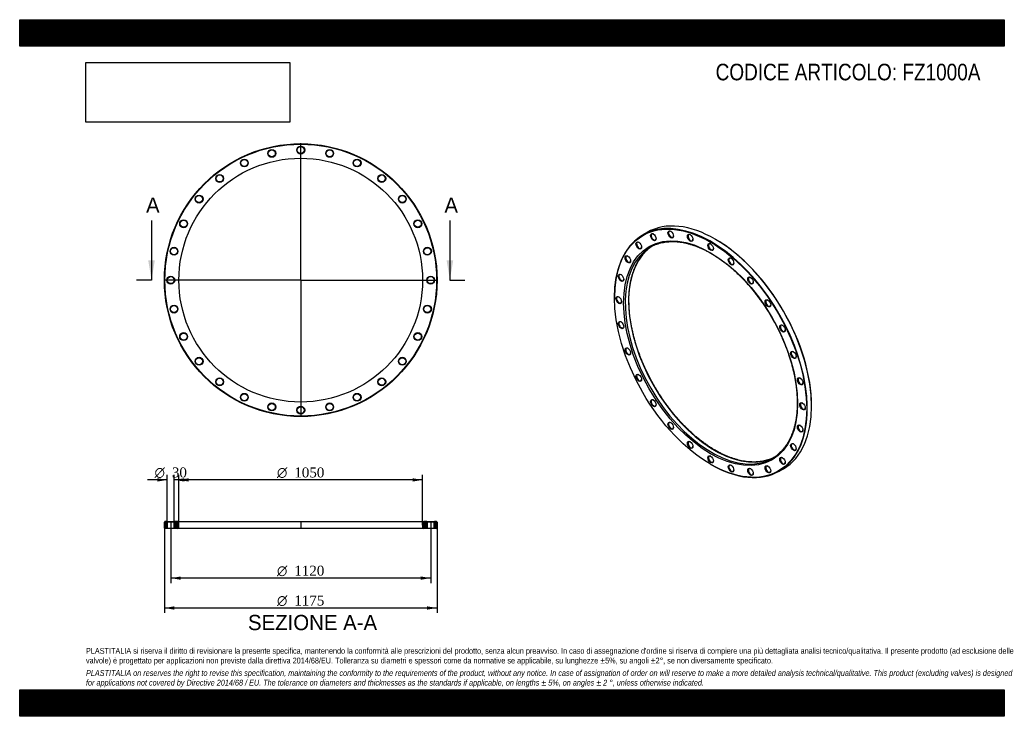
# Model space of a CAD drawing. Header units: millimetres. Extents: x 0 to 4243, y 0 to 3000.
import ezdxf
from ezdxf.enums import TextEntityAlignment as Align
from ezdxf.lldxf.tags import DXFTag

# ---------------------------------------------------------------- set-up
doc = ezdxf.new("R2010")
doc.units = ezdxf.units.MM
doc.header["$LTSCALE"] = 14.285714
for name, color, linetype in [('Default', 7, 'Continuous'), ('DV2_Default', 7, 'Continuous'), ('DV3_Default', 7, 'Continuous'), ('FZ1000A', 7, 'Continuous')]:
    doc.layers.add(name, color=color, linetype=linetype)
doc.styles.add('SEACAD_Solid_Edge_ANSI', font='seans.ttf')
doc.styles.add('SEACAD_Solid_Edge_ANSI1_Symbols', font='semeca1.ttf')
doc.styles.add('SEACAD_Times_New_Roman', font='times.ttf')
tags = doc.linetypes.add('CENTER2', pattern=[28.575, 19.05, -3.175, 3.175, -3.175]).pattern_tags.tags
tags[10:11] = [DXFTag(74, 4), DXFTag(75, 0), DXFTag(340, '0'), DXFTag(46, 0.0), DXFTag(50, 0.0), DXFTag(44, 0.0), DXFTag(45, 0.0)]
tags[8:9] = [DXFTag(74, 4), DXFTag(75, 0), DXFTag(340, '0'), DXFTag(46, 0.0), DXFTag(50, 0.0), DXFTag(44, 0.0), DXFTag(45, 0.0)]
tags[6:7] = [DXFTag(74, 4), DXFTag(75, 0), DXFTag(340, '0'), DXFTag(46, 0.0), DXFTag(50, 0.0), DXFTag(44, 0.0), DXFTag(45, 0.0)]
tags[4:5] = [DXFTag(74, 4), DXFTag(75, 0), DXFTag(340, '0'), DXFTag(46, 0.0), DXFTag(50, 0.0), DXFTag(44, 0.0), DXFTag(45, 0.0)]
picture_1 = doc.add_image_def('image1.jpg', size_in_pixel=(4302, 1260))

# ---------------------------------------------------------------- blocks, each defined once
blk = doc.blocks.new('SE')
at = {"layer": 'FZ1000A', "color": 7, "linetype": 'Continuous'}
for p, q in [((2703.3, 2083.9), (2684.9, 2073.3)), ((2998.5, 2054), (2997.1, 2054.8)), ((2563.3, 1804.4), (2563.3, 1802.7)), ((3412.5, 1335.3), (3412.5, 1336.9)), ((2977.3, 1085.6), (2978.7, 1084.8)), ((3272.4, 1055.7), (3290.8, 1066.3))]:
    blk.add_line(p, q, dxfattribs=at)
for centre, major_axis in [((2977.3, 1563.7), (-292.8, 507.1)), ((2977.3, 1563.7), (265, -459)), ((2730.4, 2063.7), (8.5, -14.7)), ((2805.5, 2074.9), (8.5, -14.7)), ((2667.7, 2027.5), (8.5, -14.7)), ((2889.2, 2060.4), (8.5, -14.7)), ((2977.3, 2020.9), (8.5, -14.7)), ((2620.5, 1968.1), (8.5, -14.7)), ((3065.4, 1958.6), (8.5, -14.7)), ((2591.2, 1888.3), (8.5, -14.7)), ((3149.1, 1876.5), (8.5, -14.7)), ((2581.3, 1792.3), (8.5, -14.7)), ((3224.2, 1778.6), (8.5, -14.7)), ((2591.2, 1684.8), (8.5, -14.7)), ((3286.9, 1670), (8.5, -14.7)), ((2620.5, 1571.3), (8.5, -14.7)), ((3334, 1556.1), (8.5, -14.7)), ((2667.7, 1457.4), (8.5, -14.7)), ((3363.3, 1442.6), (8.5, -14.7)), ((2730.4, 1348.8), (8.5, -14.7)), ((3373.3, 1335.1), (8.5, -14.7)), ((2805.5, 1250.9), (8.5, -14.7)), ((3363.3, 1239.1), (8.5, -14.7)), ((2889.2, 1168.8), (8.5, -14.7)), ((3334, 1159.3), (8.5, -14.7)), ((2977.3, 1106.5), (8.5, -14.7)), ((3286.9, 1099.9), (8.5, -14.7)), ((3065.4, 1067.1), (8.5, -14.7)), ((3149.1, 1052.6), (8.5, -14.7)), ((3224.2, 1063.7), (8.5, -14.7))]:
    blk.add_ellipse(centre, major_axis=major_axis, ratio=0.57735, dxfattribs=at)
for centre, major_axis, start_param, end_param in [((2997.1, 1575.1), (-293.8, 508.8), 3.141593, 6.283185), ((2978.7, 1564.5), (293.8, -508.8), 0, 3.926991), ((2806.9, 2075.7), (-7.5, 13), 0, 3.862367), ((2806.9, 2075.7), (-7.5, 13), 5.562411, 6.283185), ((2669.1, 2028.3), (-7.5, 13), 0, 3.862367), ((2669.1, 2028.3), (-7.5, 13), 5.562411, 6.283185), ((2731.8, 2064.5), (-7.5, 13), 0, 3.862367), ((2731.8, 2064.5), (-7.5, 13), 5.562411, 6.283185), ((2890.6, 2061.2), (-7.5, 13), 0, 3.862367), ((2890.6, 2061.2), (-7.5, 13), 5.562411, 6.283185), ((2998.5, 1576), (292.8, -507.1), 0.785398, 2.356194), ((2980.8, 1565.7), (-262.5, 454.7), 0.110432, 3.037579), ((2995, 1573.9), (262.5, -454.7), 3.254577, 6.182136), ((2980.8, 1565.7), (-262.5, 454.7), 0, 0.110432), ((2995, 1573.9), (262.5, -454.7), 3.168533, 3.254577), ((2980.8, 1565.7), (-262.5, 454.7), 6.181467, 6.283185), ((2978.7, 2021.8), (-7.5, 13), 0, 3.862367), ((2978.7, 2021.8), (-7.5, 13), 5.562411, 6.283185), ((2621.9, 1968.9), (-7.5, 13), 0, 3.862367), ((2621.9, 1968.9), (-7.5, 13), 5.562411, 6.283185), ((3066.8, 1959.4), (-7.5, 13), 0, 3.862367), ((3066.8, 1959.4), (-7.5, 13), 5.562411, 6.283185), ((2592.6, 1889.2), (-7.5, 13), 0, 3.862367), ((2592.6, 1889.2), (-7.5, 13), 5.562411, 6.283185), ((3150.5, 1877.3), (-7.5, 13), 0, 3.862367), ((3150.5, 1877.3), (-7.5, 13), 5.562411, 6.283185), ((2582.7, 1793.1), (-7.5, 13), 0, 3.862367), ((2582.7, 1793.1), (-7.5, 13), 5.562411, 6.283185), ((3225.6, 1779.5), (-7.5, 13), 0, 3.862367), ((3225.6, 1779.5), (-7.5, 13), 5.562411, 6.283185), ((2592.6, 1685.7), (-7.5, 13), 0, 3.862367), ((2592.6, 1685.7), (-7.5, 13), 5.562411, 6.283185), ((3288.3, 1670.9), (-7.5, 13), 0, 3.862367), ((3288.3, 1670.9), (-7.5, 13), 5.562411, 6.283185), ((2621.9, 1572.1), (-7.5, 13), 0, 3.862367), ((2621.9, 1572.1), (-7.5, 13), 5.562411, 6.283185), ((3335.5, 1556.9), (-7.5, 13), 0, 3.862367), ((3335.5, 1556.9), (-7.5, 13), 5.562411, 6.283185), ((2669.1, 1458.2), (-7.5, 13), 0, 3.862367), ((2669.1, 1458.2), (-7.5, 13), 5.562411, 6.283185), ((3364.7, 1443.4), (-7.5, 13), 0, 3.862367), ((3364.7, 1443.4), (-7.5, 13), 5.562411, 6.283185), ((2731.8, 1349.6), (-7.5, 13), 0, 3.862367), ((2731.8, 1349.6), (-7.5, 13), 5.562411, 6.283185), ((3374.7, 1335.9), (-7.5, 13), 0, 3.862367), ((3374.7, 1335.9), (-7.5, 13), 5.562411, 6.283185), ((2806.9, 1251.8), (-7.5, 13), 0, 3.862367), ((2806.9, 1251.8), (-7.5, 13), 5.562411, 6.283185), ((3364.7, 1239.9), (-7.5, 13), 0, 3.862367), ((3364.7, 1239.9), (-7.5, 13), 5.562411, 6.283185), ((2890.6, 1169.6), (-7.5, 13), 0, 3.862367), ((2890.6, 1169.6), (-7.5, 13), 5.562411, 6.283185), ((3335.5, 1160.2), (-7.5, 13), 0, 3.862367), ((3335.5, 1160.2), (-7.5, 13), 5.562411, 6.283185), ((2978.7, 1107.3), (-7.5, 13), 0, 3.862367), ((2978.7, 1107.3), (-7.5, 13), 5.562411, 6.283185), ((2980.8, 1565.7), (-262.5, 454.7), 3.037579, 3.242551), ((2995, 1573.9), (262.5, -454.7), 6.182136, 6.256245), ((3288.3, 1100.7), (-7.5, 13), 0, 3.862367), ((3288.3, 1100.7), (-7.5, 13), 5.562411, 6.283185), ((2978.7, 1564.5), (293.8, -508.8), 5.497787, 6.283185), ((3066.8, 1067.9), (-7.5, 13), 0, 3.862367), ((3066.8, 1067.9), (-7.5, 13), 5.562411, 6.283185), ((3150.5, 1053.4), (-7.5, 13), 0, 3.862367), ((3150.5, 1053.4), (-7.5, 13), 5.562411, 6.283185), ((3225.6, 1064.5), (-7.5, 13), 0, 3.862367), ((3225.6, 1064.5), (-7.5, 13), 5.562411, 6.283185)]:
    blk.add_ellipse(centre, major_axis=major_axis, ratio=0.57735, start_param=start_param, end_param=end_param, dxfattribs=at)
for points, knots in [([(2745.8, 2033.1), (2748.1, 2034), (2753.2, 2035.9), (2762.8, 2038.6), (2773.8, 2041), (2785.3, 2042.9), (2796.9, 2044.1), (2808.8, 2044.6), (2820.9, 2044.5), (2833.3, 2043.8), (2845.8, 2042.4), (2858.6, 2040.4), (2871.5, 2037.8), (2884.5, 2034.5), (2897.7, 2030.6), (2911, 2026), (2924.4, 2020.9), (2937.8, 2015.1), (2951.4, 2008.7), (2964.9, 2001.7), (2978.5, 1994.1), (2992.1, 1986), (3005.7, 1977.3), (3019.3, 1968), (3032.8, 1958.2), (3046.2, 1947.8), (3059.5, 1937), (3072.8, 1925.6), (3085.9, 1913.8), (3098.9, 1901.4), (3111.7, 1888.6), (3124.4, 1875.4), (3136.8, 1861.8), (3149.1, 1847.7), (3161.1, 1833.3), (3172.8, 1818.5), (3184.3, 1803.4), (3195.6, 1787.9), (3206.5, 1772.2), (3217.2, 1756.1), (3227.5, 1739.8), (3237.5, 1723.3), (3247.1, 1706.5), (3256.4, 1689.6), (3265.3, 1672.5), (3273.8, 1655.3), (3281.9, 1637.9), (3289.6, 1620.4), (3296.9, 1602.9), (3303.7, 1585.3), (3310.1, 1567.6), (3316.1, 1550), (3321.6, 1532.4), (3326.7, 1514.9), (3331.3, 1497.4), (3335.4, 1480), (3339, 1462.7), (3342.1, 1445.6), (3344.8, 1428.6), (3347, 1411.8), (3348.6, 1395.3), (3349.8, 1378.9), (3350.5, 1362.9), (3350.7, 1347.1), (3350.3, 1331.6), (3349.5, 1316.4), (3348.2, 1301.5), (3346.4, 1287), (3344.1, 1272.9), (3341.3, 1259.2), (3338.1, 1245.9), (3334.3, 1233.1), (3330.1, 1220.7), (3325.4, 1208.7), (3320.3, 1197.3), (3314.7, 1186.3), (3308.6, 1175.8), (3302.1, 1165.9), (3295.2, 1156.5), (3287.9, 1147.7), (3280.2, 1139.4), (3273.3, 1132.9), (3269.4, 1129.6), (3267.9, 1128.4)], [0, 0, 0, 0, 0.007341, 0.019932, 0.032514, 0.045083, 0.057639, 0.070183, 0.082714, 0.095233, 0.107742, 0.120242, 0.132735, 0.145221, 0.157702, 0.17018, 0.182655, 0.195128, 0.2076, 0.220071, 0.232542, 0.245014, 0.257486, 0.269958, 0.282432, 0.294906, 0.307382, 0.319858, 0.332336, 0.344815, 0.357295, 0.369775, 0.382257, 0.39474, 0.407223, 0.419707, 0.432192, 0.444677, 0.457163, 0.469649, 0.482135, 0.494622, 0.507109, 0.519595, 0.532082, 0.544568, 0.557054, 0.569539, 0.582024, 0.594509, 0.606993, 0.619476, 0.631958, 0.644439, 0.656919, 0.669398, 0.681876, 0.694353, 0.706829, 0.719303, 0.731776, 0.744248, 0.756718, 0.769188, 0.781657, 0.794125, 0.806593, 0.819061, 0.831529, 0.843999, 0.85647, 0.868944, 0.881422, 0.893906, 0.906395, 0.918892, 0.931399, 0.943916, 0.956445, 0.968987, 0.981542, 0.994111, 1, 1, 1, 1]), ([(2997.5, 1145.5), (2994.8, 1147), (2988.4, 1150.8), (2976.6, 1158.1), (2963.2, 1167), (2949.6, 1176.6), (2936.1, 1186.7), (2922.7, 1197.3), (2909.4, 1208.4), (2896.3, 1220.1), (2883.2, 1232.2), (2870.3, 1244.7), (2857.6, 1257.7), (2845, 1271.2), (2832.7, 1285), (2820.6, 1299.3), (2808.7, 1313.9), (2797, 1328.8), (2785.7, 1344.1), (2774.6, 1359.8), (2763.8, 1375.7), (2753.3, 1391.8), (2743.2, 1408.3), (2733.4, 1424.9), (2723.9, 1441.7), (2714.8, 1458.8), (2706.1, 1476), (2697.8, 1493.3), (2689.9, 1510.7), (2682.4, 1528.2), (2675.4, 1545.8), (2668.7, 1563.4), (2662.5, 1581), (2656.8, 1598.6), (2651.5, 1616.2), (2646.7, 1633.7), (2642.4, 1651.2), (2638.5, 1668.5), (2635.1, 1685.7), (2632.2, 1702.8), (2629.8, 1719.6), (2627.9, 1736.3), (2626.5, 1752.8), (2625.6, 1769), (2625.1, 1784.9), (2625.2, 1800.6), (2625.8, 1815.9), (2626.9, 1830.9), (2628.4, 1845.6), (2630.5, 1859.9), (2633, 1873.8), (2636.1, 1887.3), (2639.6, 1900.4), (2643.6, 1913), (2648, 1925.2), (2652.9, 1936.9), (2658.3, 1948.1), (2664.1, 1958.8), (2670.4, 1969), (2677.1, 1978.6), (2684.2, 1987.8), (2691.8, 1996.3), (2698.9, 2003.5), (2703.1, 2007.2), (2705.1, 2008.9)], [0, 0, 0, 0, 0.008587, 0.02492, 0.041254, 0.057589, 0.073926, 0.090264, 0.106603, 0.122944, 0.139286, 0.15563, 0.171975, 0.188321, 0.204668, 0.221017, 0.237366, 0.253717, 0.270068, 0.286419, 0.302772, 0.319124, 0.335477, 0.35183, 0.368184, 0.384537, 0.40089, 0.417242, 0.433594, 0.449945, 0.466296, 0.482646, 0.498995, 0.515343, 0.53169, 0.548035, 0.564379, 0.580722, 0.597063, 0.613402, 0.62974, 0.646076, 0.662411, 0.678744, 0.695075, 0.711405, 0.727735, 0.744064, 0.760392, 0.776721, 0.793051, 0.809383, 0.825718, 0.842057, 0.858403, 0.874755, 0.891117, 0.90749, 0.923876, 0.940277, 0.956694, 0.973129, 0.989581, 1, 1, 1, 1]), ([(3230.1, 1106.5), (3229.8, 1106.4), (3226.3, 1105), (3218.5, 1102.6), (3207.7, 1099.8), (3196.4, 1097.6), (3184.9, 1096.1), (3173.1, 1095.2), (3161.1, 1095), (3148.8, 1095.4), (3136.4, 1096.4), (3123.7, 1098.1), (3110.9, 1100.5), (3097.9, 1103.4), (3084.8, 1107), (3071.6, 1111.2), (3058.3, 1116.1), (3044.8, 1121.6), (3031.3, 1127.6), (3017.9, 1134.3), (3006.3, 1140.5), (2999.9, 1144.1), (2997.5, 1145.5)], [0, 0, 0, 0, 0.004855, 0.059013, 0.11313, 0.167199, 0.221214, 0.275174, 0.329078, 0.38293, 0.436735, 0.490498, 0.544225, 0.597923, 0.651597, 0.705253, 0.758895, 0.812526, 0.866152, 0.919773, 0.973394, 1, 1, 1, 1])]:
    blk.add_open_spline(points, degree=3, knots=knots, dxfattribs=at)
blk = doc.blocks.new('SE1')
at = {"layer": 'DV2_Default', "color": 7, "linetype": 'CENTER2'}
for p, q in [((1211, 1881.4), (1211, 2467.6)), ((1208, 1878.4), (621.7, 1878.4)), ((1212.5, 1878.4), (1209.5, 1878.4)), ((1211, 1879.9), (1211, 1876.9)), ((1211, 1875.4), (1211, 1289.1)), ((1214, 1878.4), (1800.2, 1878.4))]:
    blk.add_line(p, q, dxfattribs=at)
at = {"layer": 'FZ1000A', "color": 7, "linetype": 'Continuous'}
for centre, radius in [((1211, 1878.4), 587.5), ((1211, 1878.4), 585.5), ((1086.4, 2424.3), 17), ((1086.4, 2424.3), 15), ((1211, 2438.4), 17), ((1211, 2438.4), 15), ((1335.6, 2424.3), 17), ((1335.6, 2424.3), 15), ((1211, 1878.4), 525), ((968, 2382.9), 17), ((968, 2382.9), 15), ((1454, 2382.9), 17), ((1454, 2382.9), 15), ((861.8, 2316.2), 17), ((861.8, 2316.2), 15), ((1560.1, 2316.2), 17), ((1560.1, 2316.2), 15), ((773.2, 2227.5), 17), ((773.2, 2227.5), 15), ((1648.8, 2227.5), 17), ((1648.8, 2227.5), 15), ((706.4, 2121.3), 17), ((706.4, 2121.3), 15), ((1715.5, 2121.3), 17), ((1715.5, 2121.3), 15), ((665, 2003), 17), ((665, 2003), 15), ((1756.9, 2003), 17), ((1756.9, 2003), 15), ((651, 1878.4), 17), ((651, 1878.4), 15), ((1771, 1878.4), 17), ((1771, 1878.4), 15), ((665, 1753.8), 17), ((665, 1753.8), 15), ((1756.9, 1753.8), 17), ((1756.9, 1753.8), 15), ((706.4, 1635.4), 17), ((706.4, 1635.4), 15), ((1715.5, 1635.4), 17), ((1715.5, 1635.4), 15), ((773.2, 1529.2), 17), ((773.2, 1529.2), 15), ((1648.8, 1529.2), 17), ((1648.8, 1529.2), 15), ((861.8, 1440.5), 17), ((861.8, 1440.5), 15), ((1560.1, 1440.5), 17), ((1560.1, 1440.5), 15), ((968, 1373.8), 17), ((968, 1373.8), 15), ((1454, 1373.8), 17), ((1454, 1373.8), 15), ((1086.4, 1332.4), 17), ((1086.4, 1332.4), 15), ((1211, 1318.4), 17), ((1211, 1318.4), 15), ((1335.6, 1332.4), 17), ((1335.6, 1332.4), 15)]:
    blk.add_circle(centre, radius, dxfattribs=at)
blk = doc.blocks.new('SE3')
at = {"color": 7, "linetype": 'Continuous', "style": 'SEACAD_Solid_Edge_ANSI'}
blk.add_text('A', height=65.7, dxfattribs=at).set_placement((544.4, 2234.1), align=Align.TOP_LEFT)
blk = doc.blocks.new('SE4')
at = {"color": 7, "linetype": 'Continuous', "style": 'SEACAD_Solid_Edge_ANSI'}
blk.add_text('A', height=65.7, dxfattribs=at).set_placement((1830.1, 2234.1), align=Align.TOP_LEFT)
blk = doc.blocks.new('SEANNOT_GROUP')
at = {"linetype": 'Continuous'}
blk.add_hatch(color=7, dxfattribs=at).paths.add_polyline_path([(553.8, 1964.1), (568.1, 1878.4), (582.4, 1964.1)])
at = {"color": 7, "linetype": 'Continuous'}
blk.add_lwpolyline([(568.1, 2135.5), (568.1, 1878.4)], dxfattribs=at)
blk = doc.blocks.new('SEANNOT_GROUP1')
at = {"linetype": 'Continuous'}
blk.add_hatch(color=7, dxfattribs=at).paths.add_polyline_path([(1839.5, 1964.1), (1853.8, 1878.4), (1868.1, 1964.1)])
at = {"color": 7, "linetype": 'Continuous'}
blk.add_lwpolyline([(1853.8, 2135.5), (1853.8, 1878.4)], dxfattribs=at)
blk = doc.blocks.new('SE2')
at = {"layer": 'Default', "color": 7, "linetype": 'CENTER2'}
for p, q in [((568.1, 1878.4), (503.8, 1878.4)), ((1853.8, 1878.4), (1918.1, 1878.4))]:
    blk.add_line(p, q, dxfattribs=at)
at = {"layer": 'Default'}
for name in ['SE3', 'SE4', 'SEANNOT_GROUP', 'SEANNOT_GROUP1']:
    blk.add_blockref(name, (0, 0), dxfattribs=at)
blk = doc.blocks.new('SE5')
at = {"layer": 'FZ1000A', "linetype": 'Continuous'}
h = blk.add_hatch(dxfattribs=at)
h.set_pattern_fill('LINE', scale=0.629921, angle=45, style=0)
h.paths.add_polyline_path([(634, 838.5), (625.5, 838.5), (623.5, 836.5), (623.5, 810.5), (625.5, 808.5), (634, 808.5), (636, 810.5), (636, 836.5)])
h = blk.add_hatch(dxfattribs=at)
h.set_pattern_fill('LINE', scale=0.629921, angle=45, style=0)
edge = h.paths.add_edge_path()
edge.add_line((668, 808.5), (681, 808.5))
edge.add_arc((681, 813.5), 5, 270, 360)
edge.add_line((686, 813.5), (686, 833.5))
edge.add_arc((681, 833.5), 5, 0, 90)
edge.add_line((681, 838.5), (668, 838.5))
edge.add_line((668, 838.5), (666, 836.5))
edge.add_line((666, 836.5), (666, 810.5))
edge.add_line((666, 810.5), (668, 808.5))
h = blk.add_hatch(dxfattribs=at)
h.set_pattern_fill('LINE', scale=0.629921, angle=45, style=0)
edge = h.paths.add_edge_path()
edge.add_line((1756, 810.5), (1756, 836.5))
edge.add_line((1756, 836.5), (1754, 838.5))
edge.add_line((1754, 838.5), (1741, 838.5))
edge.add_arc((1741, 833.5), 5, 90, 180)
edge.add_line((1736, 833.5), (1736, 813.5))
edge.add_arc((1741, 813.5), 5, 180, 270)
edge.add_line((1741, 808.5), (1754, 808.5))
edge.add_line((1754, 808.5), (1756, 810.5))
h = blk.add_hatch(dxfattribs=at)
h.set_pattern_fill('LINE', scale=0.629921, angle=45, style=0)
h.paths.add_polyline_path([(1786, 836.5), (1786, 810.5), (1788, 808.5), (1796.5, 808.5), (1798.5, 810.5), (1798.5, 836.5), (1796.5, 838.5), (1788, 838.5)])
at = {"layer": 'DV3_Default', "color": 7, "linetype": 'CENTER2'}
for p, q in [((651, 840.2), (651, 806.7)), ((1211, 840.2), (1211, 806.7)), ((1771, 840.2), (1771, 806.7))]:
    blk.add_line(p, q, dxfattribs=at)
at = {"layer": 'FZ1000A', "color": 7, "linetype": 'Continuous'}
for p, q in [((625.5, 838.5), (623.5, 836.5)), ((623.5, 810.5), (623.5, 836.5)), ((623.5, 810.5), (625.5, 808.5)), ((634, 838.5), (625.5, 838.5)), ((634, 808.5), (625.5, 808.5)), ((634, 838.5), (668, 838.5)), ((634, 838.5), (636, 836.5)), ((636, 810.5), (634, 808.5)), ((668, 808.5), (634, 808.5)), ((666, 836.5), (636, 836.5)), ((636, 836.5), (636, 810.5)), ((636, 810.5), (666, 810.5)), ((666, 836.5), (668, 838.5)), ((666, 810.5), (666, 836.5)), ((668, 808.5), (666, 810.5)), ((681, 838.5), (668, 838.5)), ((681, 808.5), (668, 808.5)), ((681, 838.5), (1741, 838.5)), ((1741, 808.5), (681, 808.5)), ((686, 813.5), (686, 833.5)), ((1736, 833.5), (1736, 813.5)), ((1754, 838.5), (1741, 838.5)), ((1754, 808.5), (1741, 808.5)), ((1754, 838.5), (1788, 838.5)), ((1754, 838.5), (1756, 836.5)), ((1756, 810.5), (1754, 808.5)), ((1788, 808.5), (1754, 808.5)), ((1786, 836.5), (1756, 836.5)), ((1756, 836.5), (1756, 810.5)), ((1756, 810.5), (1786, 810.5)), ((1786, 836.5), (1788, 838.5)), ((1786, 810.5), (1786, 836.5)), ((1788, 808.5), (1786, 810.5)), ((1796.5, 838.5), (1788, 838.5)), ((1796.5, 808.5), (1788, 808.5)), ((1798.5, 836.5), (1796.5, 838.5)), ((1796.5, 808.5), (1798.5, 810.5)), ((1798.5, 836.5), (1798.5, 810.5))]:
    blk.add_line(p, q, dxfattribs=at)
for centre, start, end in [((681, 833.5), 0, 90), ((681, 813.5), 270, 0), ((1741, 833.5), 90, 180), ((1741, 813.5), 180, 270)]:
    blk.add_arc(centre, 5, start, end, dxfattribs=at)
blk = doc.blocks.new('GDimGGroup')
at = {"layer": 'Default', "linetype": 'Continuous'}
for points in [[(728.8, 1025.2), (686, 1018.1), (728.8, 1010.9)], [(1693.1, 1025.2), (1693.1, 1010.9), (1736, 1018.1)]]:
    blk.add_hatch(color=7, dxfattribs=at).paths.add_polyline_path(points)
at = {"layer": 'Default', "color": 7, "linetype": 'Continuous'}
for p, q in [((686, 823.5), (686, 1039.5)), ((1736, 823.5), (1736, 1039.5)), ((1736, 1018.1), (686, 1018.1))]:
    blk.add_line(p, q, dxfattribs=at)
for s, height, style, p in [('O', 42.9, 'SEACAD_Solid_Edge_ANSI1_Symbols', (1108.7, 1071.6)), ('1050', 42.86, 'SEACAD_Times_New_Roman', (1183.3, 1071.6))]:
    blk.add_text(s, height=height, dxfattribs=dict(at, style=style)).set_placement(p, align=Align.TOP_LEFT)
blk = doc.blocks.new('GDimGGroup1')
at = {"layer": 'Default', "linetype": 'Continuous'}
for points in [[(693.8, 587.9), (693.8, 602.2), (651, 595)], [(1728.1, 587.9), (1771, 595), (1728.1, 602.2)]]:
    blk.add_hatch(color=7, dxfattribs=at).paths.add_polyline_path(points)
at = {"layer": 'Default', "color": 7, "linetype": 'Continuous'}
for p, q in [((651, 806.7), (651, 573.6)), ((1771, 806.7), (1771, 573.6)), ((1771, 595), (651, 595))]:
    blk.add_line(p, q, dxfattribs=at)
for s, height, style, p in [('O', 42.9, 'SEACAD_Solid_Edge_ANSI1_Symbols', (1108.7, 648.6)), ('1120', 42.86, 'SEACAD_Times_New_Roman', (1183.3, 648.6))]:
    blk.add_text(s, height=height, dxfattribs=dict(at, style=style)).set_placement(p, align=Align.TOP_LEFT)
blk = doc.blocks.new('GDimGGroup2')
at = {"layer": 'Default', "linetype": 'Continuous'}
for points in [[(666.3, 459.3), (666.3, 473.6), (623.5, 466.5)], [(1755.6, 459.3), (1798.5, 466.5), (1755.6, 473.6)]]:
    blk.add_hatch(color=7, dxfattribs=at).paths.add_polyline_path(points)
at = {"layer": 'Default', "color": 7, "linetype": 'Continuous'}
for p, q in [((623.5, 823.5), (623.5, 445)), ((1798.5, 823.5), (1798.5, 445)), ((623.5, 466.5), (1798.5, 466.5))]:
    blk.add_line(p, q, dxfattribs=at)
for s, height, style, p in [('O', 42.9, 'SEACAD_Solid_Edge_ANSI1_Symbols', (1108.7, 520)), ('1175', 42.86, 'SEACAD_Times_New_Roman', (1183.3, 520))]:
    blk.add_text(s, height=height, dxfattribs=dict(at, style=style)).set_placement(p, align=Align.TOP_LEFT)
blk = doc.blocks.new('GDimGGroup3')
at = {"layer": 'Default', "linetype": 'Continuous'}
for points in [[(593.1, 1025.2), (593.1, 1011), (636, 1018.1)], [(708.8, 1025.2), (666, 1018.1), (708.8, 1011)]]:
    blk.add_hatch(color=7, dxfattribs=at).paths.add_polyline_path(points)
at = {"layer": 'Default', "color": 7, "linetype": 'Continuous'}
for p, q in [((636, 823.5), (636, 1039.5)), ((666, 823.5), (666, 1039.5)), ((636, 1018.1), (550.3, 1018.1)), ((751.7, 1018.1), (666, 1018.1))]:
    blk.add_line(p, q, dxfattribs=at)
for s, height, style, p in [('O', 42.9, 'SEACAD_Solid_Edge_ANSI1_Symbols', (581.2, 1071.7)), ('30', 42.86, 'SEACAD_Times_New_Roman', (655.8, 1071.7))]:
    blk.add_text(s, height=height, dxfattribs=dict(at, style=style)).set_placement(p, align=Align.TOP_LEFT)

msp = doc.modelspace()

# ---------------------------------------------------------------- hatches: boundary and pattern name
at = {"layer": 'Default', "linetype": 'Continuous'}
h = msp.add_hatch(dxfattribs=at)
h.set_pattern_fill('LINE', scale=0.6299213, angle=45, style=0)
h.paths.add_polyline_path([(4242.9, 2885.7), (4242.9, 3000), (0, 3000), (0, 2885.7)])
for points in [[(4242.9, 2885.7), (4242.9, 3000), (0, 3000), (0, 2885.7)], [(4242.9, 0), (4242.9, 114.3), (0, 114.3), (0, 0)]]:
    msp.add_hatch(color=7, dxfattribs=at).paths.add_polyline_path(points)
h = msp.add_hatch(dxfattribs=at)
h.set_pattern_fill('LINE', scale=0.629921, angle=45, style=0)
h.paths.add_polyline_path([(4242.9, 0), (4242.9, 114.3), (0, 114.3), (0, 0)])

# ---------------------------------------------------------------- linework, layer by layer
at = {"layer": 'Default', "color": 7, "linetype": 'Continuous'}
for p, q in [((0, 3000), (4242.9, 3000)), ((0, 2885.7), (0, 3000)), ((4242.9, 3000), (4242.9, 2885.7)), ((4242.9, 2885.7), (0, 2885.7)), ((0, 114.3), (4242.9, 114.3)), ((0, 0), (0, 114.3)), ((4242.9, 114.3), (4242.9, 0)), ((4242.9, 0), (0, 0))]:
    msp.add_line(p, q, dxfattribs=at)

# ---------------------------------------------------------------- block references
at = {"layer": 'Default'}
for name in ['SE1', 'SE2', 'SE', 'GDimGGroup3', 'GDimGGroup', 'SE5', 'GDimGGroup2', 'GDimGGroup1']:
    msp.add_blockref(name, (0, 0), dxfattribs=at)

# ---------------------------------------------------------------- texts
at = {"layer": 'Default', "color": 7, "linetype": 'Continuous', "style": 'SEACAD_Solid_Edge_ANSI'}
msp.add_text('SEZIONE A-A', height=65.714, dxfattribs=at).set_placement((983.6, 436.7), align=Align.TOP_LEFT)
at = {"layer": 'Default', "attachment_point": 1}
for s, insert, char_height, width in [('{\\fArial Narrow|b0||i0||c0|p34;\\C7;\\H71.42857143;\\W1.;CODICE ARTICOLO: FZ1000A}', (2998.9, 2810.3), 71.429, 1153.809), ("{\\fArial Narrow|b0||i0||c0|p34;\\C7;\\H25.;\\W1.;PLASTITALIA si riserva il diritto di revisionare la presente specifica, mantenendo la conformità alle prescrizioni del prodotto, senza alcun preavviso. In caso di assegnazione d'ordine si riserva di compiere una più dettagliata analisi tecnico/qualitativa. Il presente prodotto (ad esclusione delle \\P}{\\fArial Narrow|b0||i0||c0|p34;\\C7;\\H25.;\\W1.;valvole) è progettato per applicazioni non previste dalla direttiva 2014/68/EU. Tolleranza su diametri e spessori come da normative se applicabile, su lunghezze ±5%, su angoli ±2°, se non diversamente specificato.\\P}{\\fArial Narrow|b0||i0||c0|p34;\\C7;\\H7.142857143;\\W1.;   \\P}{\\fArial Narrow|b0||i1||c0|p34;\\C7;\\H25.;\\W1.;PLASTITALIA on reserves the right to revise this specification, maintaining the conformity to the requirements of the product, without any notice. In case of assignation of order on will reserve to make a more detailed analysis technical/qualitative. This product (excluding valves) is designed \\P}{\\fArial Narrow|b0||i1||c0|p34;\\C7;\\H25.;\\W1.;for applications not covered by Directive 2014/68 / EU. The tolerance on diameters and thicknesses as the standards if applicable, on lengths ± 5%, on angles ± 2 °, unless otherwise indicated.\\P}", (285.7, 294.3), 25, 3671.429)]:
    msp.add_mtext(s, dxfattribs=dict(at, insert=insert, char_height=char_height, width=width))

# ---------------------------------------------------------------- pictures from other files: only their frames are drawn
image = msp.add_image(picture_1, insert=(285.7, 2558.6), size_in_units=(878, 257.1))
image.dxf.flags = 7

doc.saveas('drawing.dxf')
